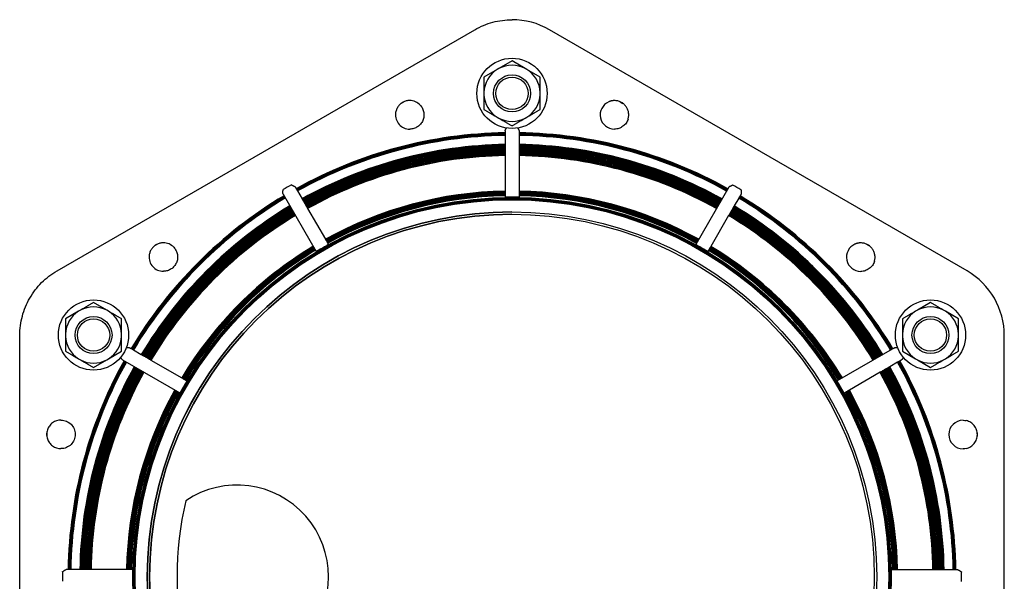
# Model space of a CAD drawing. Header units: millimetres. Extents: x -87 to 4389, y -44 to 1168.
# Tile 2 of 6: x -87 to 333, y 438 to 678. Entities that reach past the tile are written whole.
import ezdxf

# ---------------------------------------------------------------- set-up
doc = ezdxf.new("R2010")
doc.units = ezdxf.units.MM
doc.layers.add('DETAIL', color=2, linetype='Continuous')

msp = doc.modelspace()

# ---------------------------------------------------------------- linework, layer by layer
at = {"layer": 'DETAIL'}
for p, q in [((123.15, 677.62), (123.15, 677.62)), ((-71.18, 570.39), (107.24, 673.36)), ((317.46, 570.32), (139.08, 673.35)), ((116.74, 656.33), (111.12, 653.08)), ((117.5, 656.77), (116.74, 656.33)), ((123.12, 660.01), (117.5, 656.77)), ((128.73, 656.77), (123.12, 660.01)), ((129.49, 656.33), (128.73, 656.77)), ((135.11, 653.08), (129.49, 656.33)), ((111.12, 653.08), (111.12, 646.6)), ((135.11, 646.6), (135.11, 653.08)), ((111.12, 646.6), (111.12, 645.72)), ((111.12, 645.72), (111.12, 639.23)), ((135.11, 645.72), (135.11, 646.6)), ((135.11, 639.23), (135.11, 645.72)), ((75.94, 642), (76.85, 642.52)), ((169.28, 642.58), (170.51, 641.87)), ((116.74, 635.99), (117.5, 635.55)), ((128.73, 635.55), (129.49, 635.99)), ((120.15, 630.16), (120.14, 601.86)), ((126.15, 630.16), (126.15, 630.16)), ((126.15, 630.09), (126.15, 629.35)), ((126.15, 629.35), (126.15, 629.07)), ((126.15, 629.07), (126.15, 628.82)), ((126.15, 628.82), (126.15, 628.6)), ((126.15, 628.6), (126.15, 628.43)), ((126.15, 628.43), (126.15, 628.3)), ((126.15, 628.3), (126.15, 628.21)), ((126.15, 628.21), (126.15, 624.34)), ((126.15, 628.21), (126.15, 628.21)), ((126.15, 624.34), (126.15, 624.23)), ((126.15, 624.23), (126.15, 624.07)), ((126.15, 624.07), (126.15, 623.84)), ((126.15, 623.84), (126.15, 623.57)), ((126.15, 623.57), (126.15, 623.24)), ((126.15, 623.24), (126.15, 622.88)), ((126.15, 622.88), (126.15, 622.49)), ((126.15, 622.49), (126.15, 622.07)), ((126.15, 619.58), (126.14, 604.42)), ((126.15, 622.07), (126.15, 621.64)), ((126.15, 621.64), (126.15, 621.39)), ((126.15, 621.39), (126.15, 621.2)), ((126.15, 621.2), (126.15, 620.77)), ((126.15, 620.77), (126.15, 620.35)), ((126.15, 620.35), (126.15, 619.95)), ((126.15, 619.95), (126.15, 619.58)), ((30.55, 606.17), (30.55, 606.17)), ((30.59, 606.11), (30.96, 605.47)), ((215.73, 606.14), (201.58, 581.63)), ((25.36, 603.17), (39.5, 578.66)), ((30.96, 605.47), (31.1, 605.23)), ((31.1, 605.23), (31.22, 605.01)), ((31.22, 605.01), (31.33, 604.82)), ((31.33, 604.82), (31.42, 604.67)), ((31.42, 604.67), (31.48, 604.56)), ((31.48, 604.56), (31.53, 604.49)), ((31.53, 604.49), (33.46, 601.13)), ((31.53, 604.49), (31.53, 604.49)), ((126.14, 604.42), (126.14, 604)), ((126.14, 604), (126.14, 603.62)), ((126.14, 603.62), (126.14, 603.29)), ((126.14, 603.29), (126.14, 603.01)), ((126.14, 603.01), (126.14, 602.78)), ((126.14, 602.78), (126.14, 602.61)), ((126.14, 602.61), (126.14, 602.49)), ((126.14, 602.49), (126.14, 602.43)), ((126.14, 602.43), (126.14, 601.86)), ((219.96, 601.45), (218.02, 598.1)), ((220, 601.52), (219.96, 601.45)), ((219.96, 601.45), (219.96, 601.45)), ((220.06, 601.63), (220, 601.52)), ((220.15, 601.79), (220.06, 601.63)), ((220.26, 601.97), (220.15, 601.79)), ((220.39, 602.19), (220.26, 601.97)), ((220.53, 602.44), (220.39, 602.19)), ((220.93, 603.13), (220.93, 603.13)), ((33.46, 601.13), (33.52, 601.04)), ((33.52, 601.04), (33.6, 600.9)), ((33.6, 600.9), (33.71, 600.7)), ((33.71, 600.7), (33.85, 600.46)), ((33.85, 600.46), (34.01, 600.18)), ((34.01, 600.18), (34.19, 599.87)), ((34.19, 599.87), (34.39, 599.53)), ((34.39, 599.53), (34.6, 599.17)), ((34.6, 599.17), (34.81, 598.79)), ((34.81, 598.79), (34.94, 598.57)), ((34.94, 598.57), (35.03, 598.41)), ((35.03, 598.41), (35.25, 598.04)), ((35.25, 598.04), (35.46, 597.67)), ((35.46, 597.67), (35.66, 597.33)), ((35.66, 597.33), (35.84, 597.01)), ((217.47, 597.15), (217.29, 596.83)), ((217.63, 597.43), (217.47, 597.15)), ((217.77, 597.66), (217.63, 597.43)), ((217.88, 597.86), (217.77, 597.66)), ((217.97, 598), (217.88, 597.86)), ((218.02, 598.1), (217.97, 598)), ((35.84, 597.01), (43.42, 583.88)), ((215.64, 593.98), (208.05, 580.84)), ((215.82, 594.29), (215.64, 593.98)), ((216.02, 594.64), (215.82, 594.29)), ((216.23, 595), (216.02, 594.64)), ((216.45, 595.38), (216.23, 595)), ((216.67, 595.75), (216.54, 595.54)), ((216.89, 596.13), (216.67, 595.75)), ((217.09, 596.49), (216.89, 596.13)), ((217.29, 596.83), (217.09, 596.49)), ((-29.47, 581.14), (-28.16, 581.89)), ((43.42, 583.88), (43.63, 583.52)), ((43.63, 583.52), (43.82, 583.19)), ((43.82, 583.19), (43.98, 582.9)), ((43.98, 582.9), (44.12, 582.66)), ((44.12, 582.66), (44.24, 582.46)), ((44.24, 582.46), (44.32, 582.31)), ((44.32, 582.31), (44.38, 582.21)), ((44.38, 582.21), (44.41, 582.16)), ((44.41, 582.16), (44.7, 581.66)), ((207.85, 580.48), (207.66, 580.16)), ((208.05, 580.84), (207.85, 580.48)), ((274.71, 581.71), (275.51, 581.25)), ((207.06, 579.13), (206.77, 578.63)), ((207.09, 579.18), (207.06, 579.13)), ((207.15, 579.28), (207.09, 579.18)), ((207.24, 579.43), (207.15, 579.28)), ((207.35, 579.63), (207.24, 579.43)), ((207.49, 579.87), (207.35, 579.63)), ((207.66, 580.16), (207.49, 579.87)), ((-49.99, 553.58), (-55.61, 556.82)), ((301.84, 556.82), (296.23, 553.58)), ((-61.99, 553.14), (-67.61, 549.9)), ((-61.23, 553.58), (-61.99, 553.14)), ((-49.23, 553.14), (-49.99, 553.58)), ((296.23, 553.58), (295.47, 553.14)), ((308.22, 553.14), (307.46, 553.58)), ((313.84, 549.9), (308.22, 553.14)), ((-67.61, 549.9), (-67.61, 543.41)), ((-43.62, 543.41), (-43.62, 549.9)), ((289.85, 549.9), (289.85, 543.41)), ((313.84, 543.41), (313.84, 549.9)), ((-87.15, 336.82), (-87.11, 542.82)), ((-67.61, 543.41), (-67.61, 542.53)), ((-67.61, 542.53), (-67.61, 536.05)), ((-43.62, 542.53), (-43.62, 543.41)), ((-43.62, 536.05), (-43.62, 542.53)), ((289.85, 543.41), (289.85, 542.53)), ((289.85, 542.53), (289.85, 536.05)), ((313.84, 542.53), (313.84, 543.41)), ((313.84, 536.05), (313.84, 542.53)), ((333.33, 336.74), (333.37, 542.74)), ((-49.23, 532.8), (-43.62, 536.05)), ((-39.54, 537.2), (-39.3, 537.06)), ((-39.3, 537.06), (-39.08, 536.93)), ((-39.08, 536.93), (-38.89, 536.82)), ((-38.89, 536.82), (-38.74, 536.73)), ((-38.74, 536.73), (-38.63, 536.67)), ((-38.63, 536.67), (-38.56, 536.63)), ((-38.56, 536.63), (-35.2, 534.69)), ((-38.56, 536.63), (-38.56, 536.63)), ((-35.2, 534.69), (-35.11, 534.64)), ((-35.11, 534.64), (-34.96, 534.55)), ((-34.96, 534.55), (-34.77, 534.44)), ((-34.77, 534.44), (-34.53, 534.3)), ((-34.53, 534.3), (-34.25, 534.14)), ((-34.25, 534.14), (-33.94, 533.96)), ((286.5, 537.54), (261.99, 523.39)), ((289.85, 536.05), (295.47, 532.8)), ((-61.99, 532.8), (-61.23, 532.36)), ((-55.61, 529.12), (-49.99, 532.36)), ((-49.99, 532.36), (-49.23, 532.8)), ((-43.24, 532.41), (-18.73, 518.25)), ((-33.94, 533.96), (-33.6, 533.76)), ((-33.6, 533.76), (-33.24, 533.56)), ((-33.24, 533.56), (-32.86, 533.34)), ((-32.86, 533.34), (-32.64, 533.21)), ((-32.64, 533.21), (-32.48, 533.12)), ((-32.48, 533.12), (-32.11, 532.9)), ((-32.11, 532.9), (-31.74, 532.69)), ((-31.74, 532.69), (-31.4, 532.49)), ((-31.4, 532.49), (-31.08, 532.31)), ((-31.08, 532.31), (-17.95, 524.73)), ((287.82, 531.37), (284.46, 529.43)), ((287.89, 531.41), (287.82, 531.37)), ((287.82, 531.37), (287.82, 531.37)), ((288, 531.47), (287.89, 531.41)), ((288.15, 531.56), (288, 531.47)), ((288.34, 531.67), (288.15, 531.56)), ((288.56, 531.8), (288.34, 531.67)), ((288.8, 531.94), (288.56, 531.8)), ((289.5, 532.34), (289.5, 532.34)), ((295.47, 532.8), (296.23, 532.36)), ((296.23, 532.36), (301.84, 529.12)), ((307.46, 532.36), (308.22, 532.8)), ((280.34, 527.05), (267.21, 519.47)), ((280.66, 527.24), (280.34, 527.05)), ((281, 527.44), (280.66, 527.24)), ((281.37, 527.65), (281, 527.44)), ((281.74, 527.86), (281.37, 527.65)), ((281.9, 527.96), (281.74, 527.86)), ((282.12, 528.08), (281.9, 527.96)), ((282.5, 528.3), (282.12, 528.08)), ((282.86, 528.51), (282.5, 528.3)), ((283.2, 528.7), (282.86, 528.51)), ((283.51, 528.88), (283.2, 528.7)), ((283.79, 529.05), (283.51, 528.88)), ((284.03, 529.18), (283.79, 529.05)), ((284.22, 529.3), (284.03, 529.18)), ((284.37, 529.38), (284.22, 529.3)), ((284.46, 529.43), (284.37, 529.38)), ((-17.95, 524.73), (-17.59, 524.52)), ((-17.59, 524.52), (-17.26, 524.33)), ((-17.26, 524.33), (-16.98, 524.16)), ((-16.98, 524.16), (-16.73, 524.02)), ((-16.73, 524.02), (-16.53, 523.91)), ((-16.53, 523.91), (-16.38, 523.82)), ((-16.38, 523.82), (-16.28, 523.76)), ((-16.28, 523.76), (-16.23, 523.73)), ((-16.23, 523.73), (-15.73, 523.44)), ((265.49, 518.48), (264.99, 518.19)), ((265.54, 518.51), (265.49, 518.48)), ((265.64, 518.57), (265.54, 518.51)), ((265.79, 518.66), (265.64, 518.57)), ((265.99, 518.77), (265.79, 518.66)), ((266.23, 518.91), (265.99, 518.77)), ((266.52, 519.08), (266.23, 518.91)), ((266.84, 519.27), (266.52, 519.08)), ((267.21, 519.47), (266.84, 519.27)), ((-75.59, 500.01), (-75.59, 501.12)), ((321.83, 501.17), (321.83, 499.8)), ((-38.96, 442.81), (-67.26, 442.82)), ((313.49, 442.75), (285.18, 442.75))]:
    msp.add_line(p, q, dxfattribs=at)
at = {"layer": 'DETAIL', "flags": 128}
for points in [[(107.24, 673.36), (108.15, 673.86), (109.07, 674.34), (110.02, 674.79), (110.97, 675.2), (111.94, 675.58), (112.92, 675.93), (113.91, 676.25), (114.91, 676.54), (115.92, 676.79), (116.94, 677.01), (117.97, 677.2), (119, 677.35), (120.03, 677.47), (121.07, 677.55), (122.11, 677.6), (123.15, 677.62)], [(79.43, 643.09), (79.06, 643.08), (78.69, 643.05), (78.31, 642.99), (77.94, 642.91), (77.58, 642.81), (77.23, 642.68), (76.88, 642.54), (76.56, 642.38), (76.25, 642.2), (75.95, 642), (75.65, 641.78), (75.36, 641.54), (75.09, 641.28), (74.83, 641), (74.59, 640.7), (74.37, 640.4), (74.18, 640.09), (74, 639.77), (73.85, 639.45), (73.72, 639.11), (73.6, 638.76), (73.5, 638.4), (73.42, 638.03), (73.37, 637.65)], [(83.89, 641.15), (83.43, 641.59), (82.94, 641.98), (82.41, 642.32), (81.85, 642.59), (81.26, 642.81), (80.66, 642.97), (80.05, 643.06), (79.43, 643.09)], [(83.89, 641.15), (84.18, 640.82), (84.44, 640.46), (84.68, 640.09), (84.89, 639.7), (85.07, 639.3), (85.22, 638.89), (85.34, 638.46), (85.43, 638.03), (85.49, 637.59), (85.52, 637.15), (85.51, 636.71), (85.48, 636.27), (85.41, 635.83), (85.31, 635.4), (85.17, 634.98), (85.01, 634.57), (84.82, 634.17), (84.6, 633.79), (84.36, 633.42), (84.08, 633.08), (83.79, 632.75), (83.47, 632.44), (83.13, 632.16), (82.77, 631.91), (82.39, 631.68), (82, 631.48), (81.59, 631.31), (81.17, 631.17), (80.74, 631.06), (80.31, 630.98), (79.87, 630.93), (79.43, 630.91)], [(111.12, 639.23), (111.38, 639.09), (111.63, 638.94), (111.88, 638.79), (112.13, 638.65), (112.38, 638.51), (112.62, 638.37), (112.86, 638.23), (113.1, 638.09), (113.33, 637.96), (113.57, 637.82), (113.8, 637.69), (114.03, 637.55), (114.26, 637.42), (114.49, 637.29), (114.72, 637.16), (114.94, 637.03), (115.17, 636.9), (115.39, 636.77), (115.62, 636.64), (115.84, 636.51), (116.07, 636.38), (116.29, 636.25), (116.51, 636.12), (116.74, 635.99)], [(129.49, 635.99), (129.72, 636.12), (129.94, 636.25), (130.17, 636.38), (130.39, 636.51), (130.61, 636.64), (130.84, 636.77), (131.06, 636.9), (131.29, 637.03), (131.51, 637.16), (131.74, 637.29), (131.97, 637.42), (132.2, 637.55), (132.43, 637.69), (132.66, 637.82), (132.9, 637.96), (133.13, 638.09), (133.37, 638.23), (133.61, 638.37), (133.85, 638.51), (134.1, 638.65), (134.35, 638.79), (134.6, 638.94), (134.85, 639.09), (135.11, 639.23)], [(166.87, 643.08), (166.77, 643.08), (166.66, 643.07), (166.56, 643.07), (166.46, 643.06), (166.36, 643.06), (166.26, 643.05), (166.15, 643.04), (166.05, 643.02), (165.95, 643.01), (165.85, 642.99), (165.74, 642.97), (165.64, 642.95), (165.53, 642.93), (165.43, 642.9), (165.33, 642.88), (165.22, 642.85), (165.12, 642.82), (165.01, 642.79), (164.91, 642.75), (164.81, 642.72), (164.71, 642.68), (164.6, 642.64), (164.5, 642.6), (164.4, 642.56)], [(172.69, 635.2), (172.79, 635.54), (172.86, 635.9), (172.92, 636.25), (172.95, 636.61), (172.96, 636.96), (172.95, 637.32), (172.92, 637.67), (172.87, 638.02), (172.8, 638.37), (172.71, 638.71), (172.6, 639.04), (172.48, 639.37), (172.33, 639.69), (172.16, 640), (171.98, 640.3), (171.78, 640.59), (171.56, 640.87), (171.33, 641.14), (171.07, 641.39), (170.81, 641.63), (170.53, 641.86), (170.24, 642.06), (169.93, 642.25), (169.61, 642.42), (169.29, 642.58), (168.96, 642.71), (168.62, 642.82), (168.27, 642.91), (167.93, 642.99), (167.57, 643.04), (167.22, 643.07), (166.87, 643.08)], [(117.5, 635.55), (117.72, 635.42), (117.95, 635.29), (118.17, 635.16), (118.4, 635.03), (118.62, 634.91), (118.84, 634.78), (119.07, 634.65), (119.29, 634.52), (119.52, 634.39), (119.75, 634.25), (119.98, 634.12), (120.21, 633.99), (120.44, 633.86), (120.67, 633.72), (120.9, 633.59), (121.14, 633.45), (121.38, 633.31), (121.62, 633.17), (121.86, 633.03), (122.11, 632.89), (122.35, 632.75), (122.6, 632.6), (122.86, 632.46), (123.12, 632.31)], [(123.12, 632.31), (123.37, 632.46), (123.63, 632.6), (123.88, 632.75), (124.13, 632.89), (124.37, 633.03), (124.61, 633.17), (124.85, 633.31), (125.09, 633.45), (125.33, 633.59), (125.56, 633.72), (125.8, 633.86), (126.03, 633.99), (126.26, 634.12), (126.48, 634.25), (126.71, 634.39), (126.94, 634.52), (127.16, 634.65), (127.39, 634.78), (127.61, 634.91), (127.84, 635.03), (128.06, 635.16), (128.28, 635.29), (128.51, 635.42), (128.73, 635.55)], [(172.69, 635.2), (172.53, 634.74), (172.34, 634.3), (172.11, 633.87), (171.84, 633.47), (171.55, 633.08), (171.22, 632.72), (170.87, 632.39), (170.49, 632.09), (170.09, 631.82), (169.67, 631.58), (169.23, 631.37), (168.78, 631.2), (168.31, 631.07), (167.84, 630.97), (167.35, 630.91), (166.87, 630.89)], [(120.15, 630.16), (120.15, 630.2), (120.16, 630.23), (120.16, 630.28), (120.18, 630.32), (120.19, 630.36), (120.21, 630.41), (120.23, 630.45), (120.25, 630.5), (120.27, 630.55), (120.3, 630.6), (120.33, 630.65), (120.36, 630.71), (120.39, 630.76), (120.42, 630.81), (120.45, 630.87), (120.49, 630.92), (120.52, 630.98), (120.56, 631.03), (120.59, 631.09), (120.63, 631.14), (120.67, 631.2), (120.7, 631.25), (120.73, 631.3), (120.77, 631.34)], [(125.52, 631.35), (125.55, 631.31), (125.59, 631.26), (125.62, 631.21), (125.66, 631.16), (125.69, 631.11), (125.73, 631.05), (125.76, 631), (125.8, 630.94), (125.83, 630.89), (125.86, 630.83), (125.9, 630.78), (125.93, 630.72), (125.96, 630.67), (125.99, 630.62), (126.02, 630.56), (126.04, 630.51), (126.06, 630.46), (126.09, 630.41), (126.1, 630.37), (126.12, 630.32), (126.13, 630.28), (126.14, 630.24), (126.15, 630.2), (126.15, 630.16)], [(28.88, 607.07), (28.9, 607.08), (28.93, 607.08), (28.97, 607.07), (29.02, 607.06), (29.07, 607.04), (29.14, 607.02), (29.2, 606.99), (29.27, 606.96), (29.35, 606.92), (29.43, 606.88), (29.52, 606.84), (29.61, 606.8), (29.71, 606.75), (29.81, 606.7), (29.9, 606.65), (30, 606.6), (30.09, 606.55), (30.18, 606.49), (30.26, 606.44), (30.34, 606.38), (30.41, 606.33), (30.47, 606.28), (30.52, 606.22), (30.55, 606.17)], [(215.73, 606.14), (215.76, 606.18), (215.8, 606.22), (215.84, 606.26), (215.89, 606.3), (215.94, 606.34), (216, 606.39), (216.06, 606.43), (216.13, 606.47), (216.21, 606.52), (216.29, 606.56), (216.38, 606.61), (216.47, 606.66), (216.56, 606.71), (216.66, 606.75), (216.75, 606.8), (216.85, 606.85), (216.95, 606.89), (217.05, 606.94), (217.13, 606.97), (217.21, 607), (217.27, 607.03), (217.33, 607.04), (217.37, 607.04), (217.41, 607.04)], [(25.36, 603.17), (25.33, 603.23), (25.31, 603.3), (25.29, 603.37), (25.28, 603.45), (25.27, 603.54), (25.27, 603.64), (25.26, 603.74), (25.26, 603.84), (25.27, 603.94), (25.27, 604.05), (25.27, 604.16), (25.28, 604.26), (25.29, 604.36), (25.3, 604.46), (25.3, 604.55), (25.31, 604.64), (25.32, 604.73), (25.33, 604.8), (25.34, 604.87), (25.35, 604.93), (25.36, 604.98), (25.38, 605.02), (25.39, 605.05), (25.41, 605.07)], [(121.14, 601.82), (121.08, 601.82), (121.01, 601.82), (120.95, 601.82), (120.89, 601.82), (120.82, 601.82), (120.76, 601.82), (120.7, 601.82), (120.64, 601.82), (120.58, 601.82), (120.53, 601.82), (120.48, 601.82), (120.44, 601.82), (120.39, 601.83), (120.35, 601.83), (120.31, 601.83), (120.28, 601.83), (120.25, 601.84), (120.22, 601.84), (120.2, 601.84), (120.18, 601.84), (120.16, 601.85), (120.15, 601.85), (120.14, 601.85), (120.14, 601.86)], [(126.14, 601.86), (126.14, 601.85), (126.13, 601.85), (126.12, 601.85), (126.11, 601.84), (126.09, 601.84), (126.07, 601.84), (126.04, 601.83), (126.01, 601.83), (125.97, 601.83), (125.93, 601.83), (125.89, 601.83), (125.85, 601.82), (125.8, 601.82), (125.75, 601.82), (125.7, 601.82), (125.64, 601.82), (125.59, 601.82), (125.53, 601.82), (125.46, 601.82), (125.4, 601.82), (125.33, 601.82), (125.27, 601.82), (125.21, 601.82), (125.14, 601.82)], [(220.89, 603.07), (220.88, 603.05), (220.87, 603.04), (220.86, 603.02), (220.85, 603), (220.84, 602.98), (220.83, 602.95), (220.81, 602.93), (220.8, 602.91), (220.78, 602.88), (220.77, 602.86), (220.76, 602.83), (220.74, 602.81), (220.73, 602.78), (220.71, 602.76), (220.69, 602.73), (220.68, 602.7), (220.66, 602.67), (220.64, 602.64), (220.62, 602.6), (220.6, 602.57), (220.58, 602.54), (220.56, 602.5), (220.55, 602.47), (220.53, 602.44)], [(220.87, 605.03), (220.89, 605.02), (220.9, 605), (220.92, 604.97), (220.93, 604.93), (220.94, 604.89), (220.95, 604.83), (220.95, 604.76), (220.96, 604.69), (220.97, 604.6), (220.98, 604.5), (220.99, 604.39), (221, 604.28), (221.01, 604.16), (221.01, 604.04), (221.02, 603.92), (221.02, 603.8), (221.02, 603.69), (221.02, 603.59), (221.01, 603.49), (221, 603.4), (220.99, 603.32), (220.98, 603.25), (220.95, 603.19), (220.93, 603.13)], [(216.54, 595.54), (216.54, 595.53), (216.54, 595.52), (216.53, 595.52), (216.53, 595.51), (216.52, 595.5), (216.52, 595.5), (216.52, 595.49), (216.51, 595.48), (216.51, 595.48), (216.5, 595.47), (216.5, 595.46), (216.5, 595.46), (216.49, 595.45), (216.49, 595.44), (216.48, 595.44), (216.48, 595.43), (216.48, 595.42), (216.47, 595.42), (216.47, 595.41), (216.46, 595.4), (216.46, 595.4), (216.46, 595.39), (216.45, 595.38), (216.45, 595.38)], [(-25.79, 582.37), (-26.16, 582.36), (-26.53, 582.33), (-26.91, 582.27), (-27.28, 582.19), (-27.64, 582.08), (-27.99, 581.96), (-28.34, 581.81), (-28.66, 581.65), (-28.97, 581.48), (-29.28, 581.28), (-29.57, 581.06), (-29.86, 580.81), (-30.13, 580.55), (-30.39, 580.28), (-30.63, 579.98), (-30.85, 579.68), (-31.04, 579.37), (-31.22, 579.05), (-31.37, 578.73), (-31.51, 578.39), (-31.62, 578.04), (-31.72, 577.68), (-31.8, 577.31), (-31.85, 576.93)], [(-21.33, 580.43), (-21.79, 580.87), (-22.28, 581.26), (-22.82, 581.6), (-23.38, 581.87), (-23.96, 582.09), (-24.56, 582.25), (-25.17, 582.34), (-25.79, 582.37)], [(-21.33, 580.43), (-21.04, 580.1), (-20.78, 579.74), (-20.54, 579.37), (-20.33, 578.98), (-20.15, 578.58), (-20, 578.17), (-19.88, 577.74), (-19.79, 577.31), (-19.73, 576.87), (-19.7, 576.43), (-19.71, 575.99), (-19.75, 575.55), (-19.81, 575.11), (-19.91, 574.68), (-20.05, 574.26), (-20.21, 573.85), (-20.4, 573.45), (-20.62, 573.07), (-20.86, 572.7), (-21.14, 572.35), (-21.43, 572.03), (-21.75, 571.72), (-22.09, 571.44), (-22.45, 571.19), (-22.83, 570.96), (-23.23, 570.76), (-23.63, 570.59), (-24.05, 570.44), (-24.48, 570.33), (-24.91, 570.25), (-25.35, 570.21), (-25.79, 570.19)], [(44.7, 581.66), (44.7, 581.65), (44.7, 581.65), (44.69, 581.64), (44.68, 581.63), (44.66, 581.62), (44.64, 581.6), (44.62, 581.59), (44.6, 581.57), (44.57, 581.55), (44.53, 581.53), (44.5, 581.51), (44.46, 581.48), (44.42, 581.46), (44.38, 581.43), (44.34, 581.41), (44.29, 581.38), (44.24, 581.35), (44.18, 581.32), (44.13, 581.28), (44.08, 581.25), (44.02, 581.22), (43.96, 581.19), (43.91, 581.16), (43.85, 581.13)], [(202.42, 581.09), (202.37, 581.13), (202.31, 581.16), (202.26, 581.19), (202.2, 581.22), (202.15, 581.25), (202.09, 581.29), (202.04, 581.32), (201.99, 581.35), (201.94, 581.37), (201.9, 581.4), (201.85, 581.43), (201.81, 581.45), (201.78, 581.48), (201.74, 581.5), (201.71, 581.52), (201.68, 581.54), (201.66, 581.56), (201.63, 581.57), (201.61, 581.59), (201.6, 581.6), (201.59, 581.61), (201.58, 581.62), (201.58, 581.62), (201.58, 581.63)], [(272.07, 582.31), (271.96, 582.31), (271.86, 582.31), (271.76, 582.31), (271.66, 582.3), (271.56, 582.29), (271.45, 582.28), (271.35, 582.27), (271.25, 582.26), (271.15, 582.24), (271.04, 582.23), (270.94, 582.21), (270.84, 582.19), (270.73, 582.16), (270.63, 582.14), (270.52, 582.11), (270.42, 582.09), (270.31, 582.06), (270.21, 582.02), (270.11, 581.99), (270.01, 581.95), (269.9, 581.92), (269.8, 581.88), (269.7, 581.84), (269.6, 581.79)], [(277.89, 574.44), (277.99, 574.78), (278.06, 575.13), (278.11, 575.49), (278.15, 575.84), (278.16, 576.2), (278.15, 576.55), (278.12, 576.91), (278.07, 577.26), (278, 577.6), (277.91, 577.94), (277.8, 578.28), (277.67, 578.6), (277.53, 578.93), (277.36, 579.24), (277.18, 579.54), (276.98, 579.83), (276.76, 580.11), (276.52, 580.38), (276.27, 580.63), (276.01, 580.87), (275.73, 581.09), (275.43, 581.3), (275.13, 581.49), (274.81, 581.66), (274.49, 581.81), (274.15, 581.95), (273.82, 582.06), (273.47, 582.15), (273.12, 582.22), (272.77, 582.27), (272.42, 582.3), (272.07, 582.31)], [(40.39, 579.13), (40.33, 579.09), (40.28, 579.06), (40.22, 579.03), (40.17, 579), (40.11, 578.97), (40.06, 578.93), (40, 578.9), (39.95, 578.88), (39.9, 578.85), (39.86, 578.82), (39.81, 578.8), (39.77, 578.78), (39.73, 578.76), (39.7, 578.74), (39.66, 578.72), (39.63, 578.71), (39.6, 578.69), (39.58, 578.68), (39.56, 578.67), (39.54, 578.66), (39.52, 578.66), (39.51, 578.66), (39.51, 578.66), (39.5, 578.66)], [(206.77, 578.63), (206.77, 578.62), (206.76, 578.62), (206.75, 578.63), (206.74, 578.63), (206.72, 578.64), (206.7, 578.65), (206.67, 578.66), (206.64, 578.67), (206.61, 578.69), (206.58, 578.71), (206.54, 578.72), (206.5, 578.74), (206.46, 578.77), (206.42, 578.79), (206.37, 578.82), (206.32, 578.84), (206.27, 578.87), (206.22, 578.9), (206.16, 578.93), (206.11, 578.96), (206.05, 579), (206, 579.03), (205.94, 579.06), (205.89, 579.09)], [(277.89, 574.44), (277.73, 573.98), (277.53, 573.54), (277.3, 573.11), (277.04, 572.7), (276.74, 572.32), (276.42, 571.96), (276.07, 571.63), (275.69, 571.32), (275.29, 571.05), (274.87, 570.81), (274.43, 570.61), (273.97, 570.44), (273.51, 570.3), (273.03, 570.21), (272.55, 570.15), (272.07, 570.13)], [(-87.11, 542.82), (-87.09, 543.87), (-87.04, 544.91), (-86.95, 545.94), (-86.83, 546.98), (-86.68, 548.01), (-86.5, 549.04), (-86.28, 550.05), (-86.02, 551.06), (-85.74, 552.07), (-85.42, 553.06), (-85.07, 554.04), (-84.68, 555.01), (-84.27, 555.96), (-83.82, 556.91), (-83.35, 557.83), (-82.84, 558.74), (-82.3, 559.64), (-81.74, 560.51), (-81.15, 561.37), (-80.52, 562.21), (-79.88, 563.02), (-79.2, 563.82), (-78.5, 564.59), (-77.78, 565.34), (-77.03, 566.06), (-76.26, 566.76), (-75.46, 567.43), (-74.65, 568.08), (-73.81, 568.7), (-72.95, 569.29), (-72.08, 569.86), (-71.18, 570.39)], [(-55.61, 556.82), (-55.87, 556.67), (-56.12, 556.53), (-56.37, 556.38), (-56.62, 556.24), (-56.87, 556.1), (-57.11, 555.96), (-57.35, 555.82), (-57.59, 555.68), (-57.82, 555.54), (-58.06, 555.41), (-58.29, 555.27), (-58.52, 555.14), (-58.75, 555.01), (-58.98, 554.88), (-59.21, 554.75), (-59.43, 554.61), (-59.66, 554.48), (-59.88, 554.35), (-60.11, 554.22), (-60.33, 554.1), (-60.56, 553.97), (-60.78, 553.84), (-61, 553.71), (-61.23, 553.58)], [(307.46, 553.58), (307.24, 553.71), (307.01, 553.84), (306.79, 553.97), (306.56, 554.1), (306.34, 554.22), (306.12, 554.35), (305.89, 554.48), (305.66, 554.61), (305.44, 554.75), (305.21, 554.88), (304.98, 555.01), (304.75, 555.14), (304.52, 555.27), (304.29, 555.41), (304.06, 555.54), (303.82, 555.68), (303.58, 555.82), (303.34, 555.96), (303.1, 556.1), (302.85, 556.24), (302.61, 556.38), (302.35, 556.53), (302.1, 556.67), (301.84, 556.82)], [(-43.62, 549.9), (-43.87, 550.04), (-44.13, 550.19), (-44.38, 550.34), (-44.63, 550.48), (-44.87, 550.62), (-45.11, 550.76), (-45.36, 550.9), (-45.59, 551.04), (-45.83, 551.17), (-46.06, 551.31), (-46.3, 551.44), (-46.53, 551.58), (-46.76, 551.71), (-46.98, 551.84), (-47.21, 551.97), (-47.44, 552.1), (-47.66, 552.23), (-47.89, 552.36), (-48.11, 552.49), (-48.34, 552.62), (-48.56, 552.75), (-48.79, 552.88), (-49.01, 553.01), (-49.23, 553.14)], [(295.47, 553.14), (295.24, 553.01), (295.02, 552.88), (294.79, 552.75), (294.57, 552.62), (294.35, 552.49), (294.12, 552.36), (293.9, 552.23), (293.67, 552.1), (293.44, 551.97), (293.22, 551.84), (292.99, 551.71), (292.76, 551.58), (292.53, 551.44), (292.3, 551.31), (292.06, 551.17), (291.83, 551.04), (291.59, 550.9), (291.35, 550.76), (291.1, 550.62), (290.86, 550.48), (290.61, 550.34), (290.36, 550.19), (290.11, 550.04), (289.85, 549.9)], [(-67.61, 536.05), (-67.35, 535.9), (-67.09, 535.75), (-66.84, 535.61), (-66.6, 535.46), (-66.35, 535.32), (-66.11, 535.18), (-65.87, 535.04), (-65.63, 534.9), (-65.39, 534.77), (-65.16, 534.63), (-64.93, 534.5), (-64.69, 534.37), (-64.47, 534.23), (-64.24, 534.1), (-64.01, 533.97), (-63.78, 533.84), (-63.56, 533.71), (-63.33, 533.58), (-63.11, 533.45), (-62.88, 533.32), (-62.66, 533.19), (-62.44, 533.06), (-62.21, 532.93), (-61.99, 532.8)], [(-41.58, 537.66), (-41.52, 537.66), (-41.46, 537.67), (-41.39, 537.67), (-41.33, 537.68), (-41.26, 537.68), (-41.19, 537.68), (-41.12, 537.69), (-41.05, 537.69), (-40.98, 537.69), (-40.91, 537.69), (-40.85, 537.69), (-40.79, 537.69), (-40.73, 537.69), (-40.67, 537.69), (-40.61, 537.69), (-40.56, 537.68), (-40.51, 537.68), (-40.47, 537.67), (-40.42, 537.66), (-40.38, 537.65), (-40.34, 537.64), (-40.3, 537.63), (-40.27, 537.62), (-40.24, 537.6)], [(-40.18, 537.56), (-40.16, 537.56), (-40.14, 537.54), (-40.12, 537.53), (-40.1, 537.52), (-40.08, 537.51), (-40.06, 537.5), (-40.04, 537.48), (-40.01, 537.47), (-39.99, 537.46), (-39.97, 537.44), (-39.94, 537.43), (-39.92, 537.41), (-39.89, 537.4), (-39.86, 537.38), (-39.83, 537.37), (-39.8, 537.35), (-39.77, 537.33), (-39.74, 537.31), (-39.71, 537.29), (-39.68, 537.28), (-39.64, 537.26), (-39.61, 537.24), (-39.58, 537.22), (-39.54, 537.2)], [(286.5, 537.54), (286.53, 537.55), (286.57, 537.57), (286.61, 537.58), (286.65, 537.59), (286.7, 537.6), (286.75, 537.61), (286.8, 537.62), (286.86, 537.62), (286.91, 537.62), (286.97, 537.63), (287.03, 537.63), (287.09, 537.63), (287.16, 537.63), (287.22, 537.63), (287.28, 537.63), (287.35, 537.62), (287.41, 537.62), (287.48, 537.62), (287.54, 537.62), (287.6, 537.61), (287.66, 537.61), (287.72, 537.6), (287.78, 537.6), (287.84, 537.59)], [(308.22, 532.8), (308.44, 532.93), (308.67, 533.06), (308.89, 533.19), (309.12, 533.32), (309.34, 533.45), (309.56, 533.58), (309.79, 533.71), (310.02, 533.84), (310.24, 533.97), (310.47, 534.1), (310.7, 534.23), (310.93, 534.37), (311.16, 534.5), (311.39, 534.63), (311.62, 534.77), (311.86, 534.9), (312.1, 535.04), (312.34, 535.18), (312.58, 535.32), (312.83, 535.46), (313.08, 535.61), (313.33, 535.75), (313.58, 535.9), (313.84, 536.05)], [(-61.23, 532.36), (-61, 532.23), (-60.78, 532.11), (-60.56, 531.98), (-60.33, 531.85), (-60.11, 531.72), (-59.88, 531.59), (-59.66, 531.46), (-59.43, 531.33), (-59.21, 531.2), (-58.98, 531.07), (-58.75, 530.93), (-58.52, 530.8), (-58.29, 530.67), (-58.06, 530.53), (-57.82, 530.4), (-57.59, 530.26), (-57.35, 530.12), (-57.11, 529.99), (-56.87, 529.85), (-56.62, 529.7), (-56.37, 529.56), (-56.12, 529.42), (-55.87, 529.27), (-55.61, 529.12)], [(-43.24, 532.41), (-43.27, 532.42), (-43.3, 532.44), (-43.32, 532.47), (-43.35, 532.5), (-43.38, 532.53), (-43.41, 532.56), (-43.44, 532.59), (-43.46, 532.63), (-43.49, 532.67), (-43.52, 532.71), (-43.55, 532.76), (-43.58, 532.81), (-43.61, 532.86), (-43.64, 532.91), (-43.67, 532.97), (-43.7, 533.02), (-43.73, 533.08), (-43.77, 533.14), (-43.8, 533.2), (-43.83, 533.27), (-43.86, 533.33), (-43.89, 533.4), (-43.92, 533.46), (-43.96, 533.53)], [(289.44, 532.3), (289.42, 532.29), (289.4, 532.28), (289.38, 532.27), (289.36, 532.26), (289.34, 532.25), (289.32, 532.24), (289.3, 532.22), (289.27, 532.21), (289.25, 532.2), (289.22, 532.18), (289.2, 532.17), (289.17, 532.15), (289.15, 532.14), (289.12, 532.12), (289.09, 532.11), (289.06, 532.09), (289.03, 532.07), (289, 532.05), (288.97, 532.03), (288.94, 532.01), (288.9, 532), (288.87, 531.98), (288.84, 531.96), (288.8, 531.94)], [(290.22, 533.48), (290.2, 533.43), (290.17, 533.38), (290.15, 533.33), (290.12, 533.27), (290.09, 533.21), (290.07, 533.16), (290.04, 533.1), (290.01, 533.04), (289.98, 532.98), (289.94, 532.93), (289.91, 532.87), (289.88, 532.81), (289.85, 532.76), (289.82, 532.71), (289.79, 532.66), (289.75, 532.61), (289.72, 532.57), (289.69, 532.52), (289.66, 532.48), (289.63, 532.45), (289.59, 532.41), (289.56, 532.39), (289.53, 532.36), (289.5, 532.34)], [(301.84, 529.12), (302.1, 529.27), (302.35, 529.42), (302.61, 529.56), (302.85, 529.7), (303.1, 529.85), (303.34, 529.99), (303.58, 530.12), (303.82, 530.26), (304.06, 530.4), (304.29, 530.53), (304.52, 530.67), (304.75, 530.8), (304.98, 530.93), (305.21, 531.07), (305.44, 531.2), (305.66, 531.33), (305.89, 531.46), (306.12, 531.59), (306.34, 531.72), (306.56, 531.85), (306.79, 531.98), (307.01, 532.11), (307.24, 532.23), (307.46, 532.36)], [(-15.73, 523.44), (-15.73, 523.44), (-15.73, 523.43), (-15.73, 523.42), (-15.74, 523.41), (-15.74, 523.39), (-15.75, 523.37), (-15.77, 523.34), (-15.78, 523.32), (-15.79, 523.28), (-15.81, 523.25), (-15.83, 523.21), (-15.85, 523.18), (-15.87, 523.13), (-15.9, 523.09), (-15.92, 523.04), (-15.95, 523), (-15.98, 522.94), (-16.01, 522.89), (-16.04, 522.84), (-16.07, 522.78), (-16.1, 522.73), (-16.14, 522.67), (-16.17, 522.61), (-16.2, 522.56)], [(262.45, 522.51), (262.42, 522.56), (262.39, 522.62), (262.36, 522.67), (262.32, 522.73), (262.29, 522.78), (262.26, 522.84), (262.23, 522.89), (262.2, 522.94), (262.18, 522.99), (262.15, 523.04), (262.13, 523.08), (262.11, 523.12), (262.09, 523.16), (262.07, 523.2), (262.05, 523.23), (262.03, 523.26), (262.02, 523.29), (262.01, 523.32), (262, 523.34), (261.99, 523.35), (261.99, 523.37), (261.99, 523.38), (261.98, 523.39), (261.99, 523.39)], [(-18.2, 519.1), (-18.23, 519.04), (-18.26, 518.99), (-18.3, 518.93), (-18.33, 518.87), (-18.36, 518.82), (-18.39, 518.76), (-18.42, 518.71), (-18.45, 518.66), (-18.48, 518.61), (-18.51, 518.57), (-18.53, 518.53), (-18.56, 518.49), (-18.58, 518.45), (-18.6, 518.42), (-18.63, 518.38), (-18.64, 518.35), (-18.66, 518.33), (-18.68, 518.31), (-18.69, 518.29), (-18.71, 518.27), (-18.72, 518.26), (-18.72, 518.25), (-18.73, 518.25), (-18.73, 518.25)], [(264.99, 518.19), (264.98, 518.19), (264.98, 518.2), (264.97, 518.21), (264.96, 518.22), (264.95, 518.23), (264.93, 518.25), (264.92, 518.27), (264.9, 518.3), (264.88, 518.33), (264.86, 518.36), (264.83, 518.39), (264.81, 518.43), (264.79, 518.47), (264.76, 518.51), (264.73, 518.56), (264.7, 518.61), (264.67, 518.66), (264.64, 518.71), (264.61, 518.76), (264.58, 518.82), (264.55, 518.87), (264.52, 518.93), (264.48, 518.99), (264.45, 519.04)], [(-73.12, 505.49), (-73.5, 505.18), (-73.85, 504.85), (-74.18, 504.5), (-74.47, 504.13), (-74.72, 503.75), (-74.95, 503.34), (-75.15, 502.9), (-75.32, 502.45), (-75.45, 501.98), (-75.55, 501.5), (-75.6, 501.03), (-75.62, 500.56), (-75.6, 500.1), (-75.55, 499.63), (-75.45, 499.15), (-75.32, 498.68), (-75.15, 498.23), (-74.95, 497.79), (-74.72, 497.38), (-74.47, 497), (-74.18, 496.63), (-73.86, 496.28), (-73.5, 495.95), (-73.12, 495.64)], [(-69.53, 506.65), (-68.93, 506.63), (-68.34, 506.54), (-67.76, 506.39), (-67.2, 506.19), (-66.66, 505.94), (-66.14, 505.63), (-65.66, 505.27), (-65.22, 504.87), (-64.82, 504.43), (-64.46, 503.95), (-64.16, 503.43), (-63.9, 502.89), (-63.7, 502.33), (-63.55, 501.75), (-63.47, 501.16), (-63.44, 500.56), (-63.47, 499.97), (-63.55, 499.37), (-63.7, 498.8), (-63.9, 498.23), (-64.16, 497.69), (-64.46, 497.18), (-64.82, 496.7), (-65.22, 496.26), (-65.66, 495.85), (-66.14, 495.5), (-66.66, 495.19), (-67.2, 494.94), (-67.76, 494.73), (-68.34, 494.59), (-68.93, 494.5), (-69.53, 494.47)], [(315.77, 506.58), (316.46, 506.54), (317.14, 506.42)], [(317.14, 494.55), (317.64, 494.69), (318.12, 494.87), (318.59, 495.08), (319.03, 495.34), (319.45, 495.63), (319.84, 495.95), (320.2, 496.31), (320.54, 496.69), (320.84, 497.1), (321.1, 497.53), (321.33, 497.99), (321.52, 498.46), (321.67, 498.96), (321.78, 499.46), (321.84, 499.97), (321.86, 500.49), (321.84, 501), (321.78, 501.52), (321.67, 502.02), (321.52, 502.51), (321.33, 502.98), (321.1, 503.44), (320.84, 503.87), (320.54, 504.28), (320.21, 504.67), (319.84, 505.02), (319.45, 505.34), (319.03, 505.64), (318.59, 505.89), (318.12, 506.11), (317.64, 506.29), (317.14, 506.42)], [(317.14, 494.55), (316.46, 494.44), (315.77, 494.4)], [(-68.88, 441.82), (-68.88, 441.85), (-68.86, 441.87), (-68.84, 441.9), (-68.8, 441.94), (-68.76, 441.97), (-68.71, 442.01), (-68.65, 442.06), (-68.59, 442.1), (-68.52, 442.15), (-68.44, 442.21), (-68.36, 442.26), (-68.28, 442.32), (-68.19, 442.38), (-68.1, 442.44), (-68.01, 442.5), (-67.91, 442.55), (-67.82, 442.61), (-67.73, 442.66), (-67.64, 442.7), (-67.56, 442.74), (-67.48, 442.77), (-67.4, 442.8), (-67.33, 442.81), (-67.26, 442.82)], [(-38.96, 442.81), (-38.96, 442.81), (-38.96, 442.81), (-38.95, 442.8), (-38.95, 442.78), (-38.95, 442.76), (-38.94, 442.74), (-38.94, 442.71), (-38.94, 442.68), (-38.94, 442.64), (-38.93, 442.61), (-38.93, 442.57), (-38.93, 442.52), (-38.93, 442.48), (-38.93, 442.43), (-38.93, 442.37), (-38.92, 442.32), (-38.92, 442.26), (-38.92, 442.2), (-38.92, 442.14), (-38.92, 442.07), (-38.92, 442.01), (-38.92, 441.94), (-38.92, 441.88), (-38.92, 441.81)], [(285.15, 441.75), (285.15, 441.81), (285.15, 441.88), (285.15, 441.94), (285.15, 442.01), (285.15, 442.07), (285.15, 442.13), (285.15, 442.19), (285.15, 442.25), (285.15, 442.31), (285.15, 442.36), (285.15, 442.41), (285.15, 442.46), (285.15, 442.5), (285.16, 442.54), (285.16, 442.58), (285.16, 442.62), (285.16, 442.65), (285.17, 442.68), (285.17, 442.7), (285.17, 442.72), (285.17, 442.73), (285.18, 442.74), (285.18, 442.75), (285.18, 442.75)], [(313.49, 442.75), (313.55, 442.74), (313.63, 442.72), (313.71, 442.7), (313.79, 442.66), (313.88, 442.62), (313.97, 442.57), (314.06, 442.52), (314.16, 442.46), (314.26, 442.4), (314.36, 442.34), (314.45, 442.28), (314.55, 442.21), (314.64, 442.15), (314.72, 442.09), (314.79, 442.04), (314.86, 441.99), (314.92, 441.95), (314.96, 441.91), (315, 441.88), (315.04, 441.85), (315.07, 441.82), (315.09, 441.79), (315.1, 441.77), (315.1, 441.75)]]:
    msp.add_lwpolyline(points, dxfattribs=at)
at = {"layer": 'DETAIL'}
for centre, radius in [((123.12, 646.16), 15), ((123.12, 646.16), 7.9), ((123.12, 646.16), 6.9), ((-55.61, 542.97), 15), ((301.84, 542.97), 15), ((-55.61, 542.97), 7.9), ((-55.61, 542.97), 6.9), ((301.84, 542.97), 7.9), ((301.84, 542.97), 6.9)]:
    msp.add_circle(centre, radius, dxfattribs=at)
for centre, radius, start, end in [((123.15, 645.78), 31.84, 59.9882, 89.9998), ((123.12, 646.16), 12, 122.0956, 177.9044), ((123.12, 646.16), 12, 62.0956, 117.9044), ((123.12, 646.16), 12, 2.0956, 57.9044), ((123.12, 646.16), 12, 182.0956, 237.9044), ((123.12, 646.16), 12, 302.0956, 357.9044), ((166.87, 636.99), 6.09, 113.8851, 269.9973), ((79.43, 637), 6.09, 173.886, 269.9973), ((123.12, 646.16), 12, 242.0956, 297.9044), ((272.07, 576.22), 6.09, 113.8851, 269.9973), ((-25.79, 576.28), 6.09, 173.886, 269.9973), ((301.54, 542.75), 31.84, 359.9882, 59.9893), ((-55.61, 542.97), 12, 122.0956, 177.9044), ((-55.61, 542.97), 12, 62.0956, 117.9044), ((-55.61, 542.97), 12, 2.0956, 57.9044), ((301.84, 542.97), 12, 122.0956, 177.9044), ((301.84, 542.97), 12, 62.0956, 117.9044), ((301.84, 542.97), 12, 2.0956, 57.9044), ((-55.61, 542.97), 12, 182.0956, 237.9044), ((-55.61, 542.97), 12, 302.0956, 357.9044), ((301.84, 542.97), 12, 182.0956, 237.9044), ((301.84, 542.97), 12, 302.0956, 357.9044), ((-55.61, 542.97), 12, 242.0956, 297.9044), ((301.84, 542.97), 12, 242.0956, 297.9044), ((-69.53, 500.56), 6.09, 90.0024, 126.0916), ((315.77, 500.49), 6.09, 90.0024, 269.9973), ((-69.53, 500.56), 6.09, 233.886, 269.9973), ((5.62, 439.78), 39.13, 236.0747, 123.9253), ((123.1, 439.78), 143.06, 166.8823, 193.1177)]:
    msp.add_arc(centre, radius, start, end, dxfattribs=at)
for major_axis, start_param, end_param in [((-2.96, 189.57), 0, 0.491951), ((-2.96, 189.29), 0, 0.491904), ((-2.96, 189.04), 0, 0.491861), ((-2.96, 188.82), 0, 0.491824), ((-2.96, 188.64), 0, 0.491795), ((-2.96, 188.51), 0, 0.491773), ((-2.96, 188.43), 0, 0.491759), ((-2.96, 188.43), 0, 0.491759), ((92.22, 165.66), 0, 0.491951), ((92.08, 165.41), 0, 0.491904), ((91.95, 165.19), 0, 0.491861), ((91.84, 165), 0, 0.491824), ((91.76, 164.85), 0, 0.491795), ((91.69, 164.74), 0, 0.491773), ((91.65, 164.67), 0, 0.491759), ((91.65, 164.67), 0, 0.491759), ((-2.97, 184.56), 0, 0.491085), ((-2.97, 184.45), 0, 0.491066), ((-2.97, 184.28), 0, 0.491036), ((-2.97, 184.06), 0, 0.490996), ((-2.97, 183.79), 0, 0.490947), ((-2.97, 183.46), 0, 0.490889), ((-2.97, 183.1), 0, 0.490824), ((-2.97, 182.7), 0, 0.490754), ((89.71, 161.32), 0, 0.491086), ((89.66, 161.22), 0, 0.491067), ((89.57, 161.08), 0, 0.491037), ((89.46, 160.88), 0, 0.490997), ((89.32, 160.65), 0, 0.490948), ((89.16, 160.36), 0, 0.49089), ((88.98, 160.05), 0, 0.490825), ((88.78, 159.71), 0, 0.490755), ((-2.97, 182.29), 0, 0.490679), ((-2.97, 181.85), 0, 0.4906), ((-2.97, 181.6), 0, 0.490555), ((-2.97, 181.42), 0, 0.490521), ((-2.97, 180.99), 0, 0.490442), ((-2.97, 180.57), 0, 0.490365), ((-2.97, 180.17), 0, 0.490291), ((-2.97, 179.8), 0, 0.490223), ((88.58, 159.35), 0, 0.49068), ((88.36, 158.97), 0, 0.490601), ((88.23, 158.76), 0, 0.490556), ((88.14, 158.59), 0, 0.490522), ((87.92, 158.22), 0, 0.490443), ((87.71, 157.86), 0, 0.490366), ((87.51, 157.51), 0, 0.490292), ((87.33, 157.19), 0, 0.490224), ((-97.7, 165.29), 6.262352, 6.283185), ((94.3, 167.25), 6.262352, 6.283185), ((-97.35, 162.69), 0, 0.491951), ((-97.21, 162.45), 0, 0.491904), ((-97.08, 162.23), 0, 0.491861), ((-96.98, 162.04), 0, 0.491824), ((-96.89, 161.89), 0, 0.491795), ((-96.82, 161.78), 0, 0.491773), ((-96.78, 161.71), 0, 0.491759), ((-96.78, 161.71), 0, 0.491759), ((-2.97, 164.64), 0, 0.487154), ((-2.97, 164.22), 0, 0.487061), ((-2.97, 163.84), 0, 0.486978), ((-2.97, 163.51), 0, 0.486904), ((-2.97, 163.23), 0, 0.48684), ((-2.97, 163), 0, 0.486789), ((-2.97, 162.83), 0, 0.48675), ((-2.97, 162.71), 0, 0.486723), ((-2.97, 162.65), 0, 0.48671), ((2.03, 162.04), 0, 0.024685), ((79.75, 144.06), 0, 0.487154), ((79.54, 143.7), 0, 0.487062), ((79.35, 143.38), 0, 0.486978), ((79.18, 143.09), 0, 0.486904), ((79.04, 142.84), 0, 0.486841), ((78.93, 142.65), 0, 0.486789), ((78.84, 142.5), 0, 0.48675), ((78.78, 142.39), 0, 0.486724), ((78.75, 142.34), 0, 0.486711), ((-96.78, 161.71), 4.712389, 5.204148), ((-96.78, 161.71), 4.712389, 5.204148), ((-96.82, 161.78), 4.712389, 5.204162), ((-96.89, 161.89), 4.712389, 5.204184), ((-96.98, 162.04), 4.712389, 5.204214), ((-97.08, 162.23), 4.712389, 5.20425), ((-97.21, 162.45), 4.712389, 5.204293), ((-97.35, 162.69), 4.712389, 5.20434), ((-94.85, 158.35), 0, 0.491086), ((-94.79, 158.26), 0, 0.491067), ((-94.71, 158.11), 0, 0.491037), ((-94.6, 157.92), 0, 0.490997), ((-94.46, 157.68), 0, 0.490948), ((-94.3, 157.4), 0, 0.49089), ((-94.3, 157.4), 4.712389, 5.203282), ((-94.46, 157.68), 4.712389, 5.20334), ((-94.6, 157.92), 4.712389, 5.203389), ((-94.71, 158.11), 4.712389, 5.203428), ((-94.79, 158.26), 4.712389, 5.203458), ((-94.85, 158.35), 4.712389, 5.203477), ((-94.12, 157.08), 0, 0.490825), ((-93.92, 156.74), 0, 0.490755), ((-93.71, 156.38), 0, 0.49068), ((-93.5, 156.01), 0, 0.490601), ((-93.37, 155.79), 0, 0.490556), ((-0.01, -155.75), 3.141659, 6.283185), ((0, 155.75), 0, 3.141563), ((-93.28, 155.63), 0, 0.490522), ((-93.06, 155.26), 0, 0.490443), ((-92.85, 154.89), 0, 0.490366), ((0, 154.75), 0, 3.141583), ((-92.65, 154.55), 0, 0.490292), ((-92.47, 154.23), 0, 0.490224), ((-92.47, 154.23), 4.712389, 5.202616), ((-92.65, 154.55), 4.712389, 5.202684), ((-92.85, 154.89), 4.712389, 5.202758), ((-93.06, 155.26), 4.712389, 5.202835), ((-93.28, 155.63), 4.712389, 5.202914), ((-93.37, 155.79), 4.712389, 5.202948), ((-93.5, 156.01), 4.712389, 5.202993), ((-93.71, 156.38), 4.712389, 5.203072), ((-93.92, 156.74), 4.712389, 5.203147), ((-94.12, 157.08), 4.712389, 5.203217), ((-84.89, 141.09), 0, 0.487154), ((-84.68, 140.73), 0, 0.487062), ((-79.26, 141.34), 0, 0.024685), ((82.78, 139.31), 0, 0.024685), ((-84.68, 140.73), 4.712389, 5.199453), ((-84.89, 141.09), 4.712389, 5.199545), ((-84.49, 140.41), 0, 0.486978), ((-84.33, 140.12), 0, 0.486904), ((-84.19, 139.88), 0, 0.486841), ((-84.07, 139.68), 0, 0.486789), ((-83.98, 139.53), 0, 0.48675), ((-83.93, 139.43), 0, 0.486724), ((-83.9, 139.38), 0, 0.486711), ((-83.9, 139.38), 4.712389, 5.199101), ((-83.93, 139.43), 4.712389, 5.199114), ((-83.98, 139.53), 4.712389, 5.199141), ((-84.07, 139.68), 4.712389, 5.19918), ((-84.19, 139.88), 4.712389, 5.199231), ((-84.33, 140.12), 4.712389, 5.199295), ((-84.49, 140.41), 4.712389, 5.199369), ((-92.22, -165.66), 4.712389, 5.20434), ((-92.08, -165.41), 4.712389, 5.204293), ((-91.95, -165.19), 4.712389, 5.20425), ((-91.84, -165), 4.712389, 5.204214), ((-91.76, -164.85), 4.712389, 5.204184), ((-91.69, -164.74), 4.712389, 5.204162), ((-91.65, -164.67), 4.712389, 5.204148), ((-91.65, -164.67), 4.712389, 5.204148), ((-2.96, 188.43), 4.712389, 5.204149), ((-2.96, 188.43), 4.712389, 5.204149), ((-2.96, 188.51), 4.712389, 5.204162), ((-2.96, 188.64), 4.712389, 5.204184), ((-2.96, 188.82), 4.712389, 5.204214), ((-2.96, 189.04), 4.712389, 5.20425), ((-2.96, 189.29), 4.712389, 5.204293), ((-2.96, 189.57), 4.712389, 5.20434), ((-89.71, -161.32), 4.712389, 5.203477), ((-89.66, -161.22), 4.712389, 5.203458), ((-89.57, -161.08), 4.712389, 5.203428), ((-89.46, -160.88), 4.712389, 5.203389), ((-89.33, -160.65), 4.712389, 5.20334), ((-89.16, -160.36), 4.712389, 5.203282), ((-88.98, -160.05), 4.712389, 5.203217), ((-88.78, -159.71), 4.712389, 5.203147), ((-88.58, -159.35), 4.712389, 5.203072), ((-88.36, -158.97), 4.712389, 5.202993), ((-88.23, -158.76), 4.712389, 5.202948), ((-88.14, -158.59), 4.712389, 5.202914), ((-87.93, -158.22), 4.712389, 5.202835), ((-87.71, -157.86), 4.712389, 5.202758), ((-87.51, -157.51), 4.712389, 5.202684), ((-87.33, -157.19), 4.712389, 5.202616), ((-2.96, 179.8), 4.712389, 5.20262), ((-2.96, 180.17), 4.712389, 5.202688), ((-2.96, 180.57), 4.712389, 5.202762), ((-2.96, 180.99), 4.712389, 5.202839), ((-2.96, 181.42), 4.712389, 5.202918), ((-2.96, 181.6), 4.712389, 5.202952), ((-2.96, 181.85), 4.712389, 5.202997), ((-2.96, 182.29), 4.712389, 5.203076), ((-2.96, 182.7), 4.712389, 5.203151), ((-2.96, 183.1), 4.712389, 5.203221), ((-2.96, 183.46), 4.712389, 5.203286), ((-2.96, 183.79), 4.712389, 5.203344), ((-2.96, 184.06), 4.712389, 5.203392), ((-2.96, 184.28), 4.712389, 5.203432), ((-2.96, 184.45), 4.712389, 5.203462), ((-2.96, 184.56), 4.712389, 5.203481), ((-82.78, -139.31), 4.712389, 4.737074), ((-79.26, 141.34), 4.712389, 4.737074), ((-79.75, -144.06), 4.712389, 5.199545), ((-79.54, -143.7), 4.712389, 5.199453), ((-79.35, -143.38), 4.712389, 5.199369), ((-79.18, -143.09), 4.712389, 5.199295), ((-79.04, -142.84), 4.712389, 5.199231), ((-78.93, -142.65), 4.712389, 5.19918), ((-78.84, -142.5), 4.712389, 5.199141), ((-78.78, -142.39), 4.712389, 5.199114), ((-78.75, -142.34), 4.712389, 5.199101), ((-2.97, 162.65), 4.712389, 5.199103), ((-2.97, 162.71), 4.712389, 5.199116), ((-2.97, 162.83), 4.712389, 5.199143), ((-2.97, 163), 4.712389, 5.199182), ((-2.97, 163.23), 4.712389, 5.199234), ((-2.97, 163.51), 4.712389, 5.199297), ((-2.97, 163.84), 4.712389, 5.199371), ((-2.97, 164.22), 4.712389, 5.199455), ((-2.97, 164.64), 4.712389, 5.199547), ((-1.96, 191.99), 1.549963, 1.570796), ((-2.03, -162.04), 4.712389, 4.737074), ((2.03, 162.04), 4.712389, 4.737074), ((1.96, -191.99), 1.549963, 1.570796)]:
    msp.add_ellipse((123.11, 439.78), major_axis=major_axis, ratio=1, start_param=start_param, end_param=end_param, dxfattribs=at)
for major_axis in [(0, 161.94), (0, 161.91), (0, 161.85), (0, 161.75), (0, 161.63), (0, 161.48), (0, 161.31), (0, 161.13), (0, 160.94), (0, 155.75), (0, -154.75)]:
    msp.add_ellipse((123.11, 439.78), major_axis=major_axis, ratio=1, dxfattribs=at)

doc.saveas('drawing.dxf')
